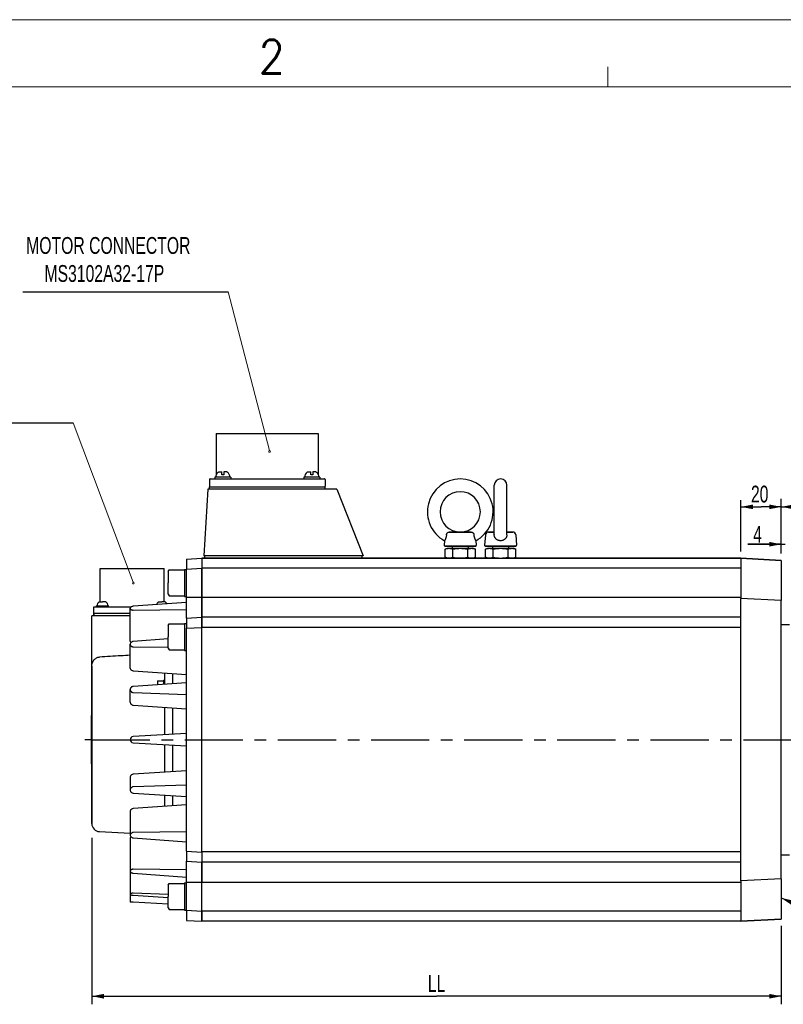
# Model space of a CAD drawing. Header units: millimetres. Extents: x -536 to -116, y 402 to 699.
# Tile 3 of 7: x -413 to -300, y 552 to 699. Entities that reach past the tile are written whole.
import ezdxf
from ezdxf.enums import TextEntityAlignment as Align

# ---------------------------------------------------------------- set-up
doc = ezdxf.new("R2010")
doc.units = ezdxf.units.MM
doc.header["$LTSCALE"] = 23.1
doc.linetypes.add('CENTER', pattern=[0.6, 0.375, -0.075, 0.075, -0.075])
doc.layers.get('0').update_dxf_attribs({"linetype": 'CONTINUOUS'})
doc.layers.add('8_ALL_NOTES_BALLOONS_SYMBOLS_GT', color=7, linetype='CONTINUOUS')
doc.layers.add('DEFAULT_1', color=7, linetype='CENTER')
doc.styles.get("Standard").update_dxf_attribs({"font": 'txt', "width": 0.7})
doc.styles.add('TEXTSTYLE_0', font='txt.shx', dxfattribs={"width": 0.8})

msp = doc.modelspace()

# ---------------------------------------------------------------- linework, layer by layer
at = {"color": 7, "linetype": 'Continuous', "lineweight": 13}
for p, q in [((-535.79, 698.98), (-115.79, 698.98)), ((-325.79, 688.98), (-325.79, 691.98)), ((-525.79, 688.98), (-125.79, 688.98)), ((-376.134, 634.859), (-382.286, 658.51)), ((-396.432, 615.27), (-405.325, 638.979))]:
    msp.add_line(p, q, dxfattribs=at)
for p, q in [((-412.829, 658.51), (-382.286, 658.51)), ((-440.211, 638.979), (-405.325, 638.979))]:
    msp.add_line(p, q)
at = {"color": 7, "linetype": 'Continuous'}
for p, q in [((-384.036, 637.424), (-383.241, 637.424)), ((-384.036, 637.424), (-384.036, 631.282)), ((-384.036, 637.424), (-384.036, 631.282)), ((-383.241, 637.424), (-369.651, 637.424)), ((-369.651, 637.424), (-368.856, 637.424)), ((-368.856, 637.424), (-368.856, 631.282)), ((-368.856, 637.424), (-368.856, 631.282)), ((-383.751, 631.626), (-383.751, 631.638)), ((-383.642, 631.694), (-383.211, 631.694)), ((-383.211, 631.274), (-383.211, 631.694)), ((-382.911, 631.694), (-382.911, 631.274)), ((-382.48, 631.694), (-382.911, 631.694)), ((-382.371, 631.638), (-382.371, 631.626)), ((-370.521, 631.626), (-370.521, 631.638)), ((-370.412, 631.694), (-369.981, 631.694)), ((-369.981, 631.274), (-369.981, 631.694)), ((-369.681, 631.694), (-369.681, 631.274)), ((-369.25, 631.694), (-369.681, 631.694)), ((-369.141, 631.638), (-369.141, 631.626)), ((-385.041, 630.584), (-385.041, 629.564)), ((-384.951, 630.674), (-384.261, 630.674)), ((-384.111, 630.914), (-384.261, 630.914)), ((-384.261, 630.914), (-384.261, 630.674)), ((-384.261, 630.674), (-383.736, 630.674)), ((-383.706, 630.914), (-384.111, 630.914)), ((-383.736, 630.674), (-383.706, 630.674)), ((-383.661, 630.914), (-383.706, 630.914)), ((-383.706, 630.674), (-383.061, 630.674)), ((-383.061, 630.914), (-383.661, 630.914)), ((-383.061, 631.274), (-383.211, 631.274)), ((-382.911, 631.274), (-383.061, 631.274)), ((-382.461, 630.914), (-383.061, 630.914)), ((-383.061, 630.674), (-369.831, 630.674)), ((-383.061, 630.674), (-369.831, 630.674)), ((-382.416, 630.914), (-382.461, 630.914)), ((-382.011, 630.914), (-382.416, 630.914)), ((-381.861, 630.914), (-382.011, 630.914)), ((-381.861, 630.914), (-381.861, 630.674)), ((-370.881, 630.914), (-371.031, 630.914)), ((-371.031, 630.914), (-371.031, 630.674)), ((-370.476, 630.914), (-370.881, 630.914)), ((-370.431, 630.914), (-370.476, 630.914)), ((-369.831, 630.914), (-370.431, 630.914)), ((-369.831, 631.274), (-369.981, 631.274)), ((-369.681, 631.274), (-369.831, 631.274)), ((-369.231, 630.914), (-369.831, 630.914)), ((-369.831, 630.674), (-369.186, 630.674)), ((-369.186, 630.914), (-369.231, 630.914)), ((-368.781, 630.914), (-369.186, 630.914)), ((-369.186, 630.674), (-369.156, 630.674)), ((-369.156, 630.674), (-369.129, 630.674)), ((-369.129, 630.674), (-368.631, 630.674)), ((-368.631, 630.914), (-368.781, 630.914)), ((-368.631, 630.914), (-368.631, 630.674)), ((-368.631, 630.674), (-367.941, 630.674)), ((-367.851, 630.584), (-367.851, 629.564)), ((-385.281, 629.114), (-385.881, 619.214)), ((-366.081, 629.114), (-385.281, 629.114)), ((-385.041, 629.474), (-384.992, 629.474)), ((-385.041, 629.114), (-385.041, 629.474)), ((-385.041, 629.114), (-385.041, 629.474)), ((-384.992, 629.474), (-384.951, 629.474)), ((-384.951, 629.474), (-383.736, 629.474)), ((-383.736, 629.474), (-383.061, 629.474)), ((-383.061, 629.474), (-369.831, 629.474)), ((-369.831, 629.474), (-369.156, 629.474)), ((-369.156, 629.474), (-367.941, 629.474)), ((-367.941, 629.474), (-367.901, 629.474)), ((-367.901, 629.474), (-367.851, 629.474)), ((-367.851, 629.114), (-367.851, 629.474)), ((-366.081, 629.114), (-362.181, 619.214)), ((-342.681, 622.376), (-342.681, 629.699)), ((-340.791, 622.376), (-340.791, 629.699)), ((-305.961, 619.854), (-305.961, 627.496)), ((-299.961, 619.539), (-299.961, 627.697)), ((-299.961, 619.539), (-299.961, 627.496)), ((-305.961, 626.497), (-302.961, 626.497)), ((-299.961, 626.497), (-302.961, 626.497)), ((-299.961, 626.497), (-283.011, 626.497)), ((-349.363, 622.754), (-346.11, 622.754)), ((-346.11, 622.754), (-349.363, 622.754)), ((-343.54, 622.754), (-342.681, 622.754)), ((-342.681, 622.754), (-343.54, 622.754)), ((-339.932, 622.754), (-340.791, 622.754)), ((-340.791, 622.754), (-339.932, 622.754)), ((-350.066, 621.454), (-350.122, 620.817)), ((-350.066, 621.454), (-350.122, 620.817)), ((-345.406, 621.454), (-345.351, 620.817)), ((-345.406, 621.454), (-345.351, 620.817)), ((-343.989, 622.343), (-344.122, 620.817)), ((-342.681, 622.376), (-342.681, 622.343)), ((-340.792, 622.343), (-340.791, 622.376)), ((-339.484, 622.343), (-339.351, 620.817)), ((-299.961, 619.539), (-299.961, 622.134)), ((-349.986, 620.217), (-349.611, 620.354)), ((-349.986, 620.217), (-349.611, 620.354)), ((-349.986, 618.99), (-349.986, 620.217)), ((-349.973, 620.654), (-348.941, 620.654)), ((-348.936, 620.654), (-349.973, 620.654)), ((-349.611, 620.354), (-345.861, 620.354)), ((-348.941, 620.654), (-348.936, 620.654)), ((-348.936, 620.654), (-348.936, 620.354)), ((-348.936, 620.654), (-348.936, 620.354)), ((-348.936, 620.654), (-346.536, 620.654)), ((-346.536, 620.654), (-348.936, 620.654)), ((-348.86, 618.99), (-348.86, 620.217)), ((-346.612, 618.99), (-346.612, 620.217)), ((-346.536, 620.654), (-346.536, 620.354)), ((-346.536, 620.654), (-346.536, 620.354)), ((-346.536, 620.654), (-346.533, 620.654)), ((-345.5, 620.654), (-346.536, 620.654)), ((-346.533, 620.654), (-345.5, 620.654)), ((-345.486, 620.217), (-345.861, 620.354)), ((-345.486, 620.217), (-345.861, 620.354)), ((-345.486, 618.99), (-345.486, 620.217)), ((-343.986, 620.217), (-343.611, 620.354)), ((-343.986, 620.217), (-343.611, 620.354)), ((-343.986, 618.99), (-343.986, 620.217)), ((-343.973, 620.654), (-343.965, 620.654)), ((-343.965, 620.654), (-343.973, 620.654)), ((-343.965, 620.654), (-342.936, 620.654)), ((-343.939, 620.654), (-343.965, 620.654)), ((-341.736, 620.654), (-343.939, 620.654)), ((-343.611, 620.354), (-339.861, 620.354)), ((-342.936, 620.654), (-342.936, 620.354)), ((-342.936, 620.654), (-341.736, 620.654)), ((-342.86, 618.99), (-342.86, 620.217)), ((-340.536, 620.654), (-341.736, 620.654)), ((-341.736, 620.654), (-340.536, 620.654)), ((-340.612, 618.99), (-340.612, 620.217)), ((-340.536, 620.654), (-340.536, 620.354)), ((-339.534, 620.654), (-340.536, 620.654)), ((-340.536, 620.654), (-339.508, 620.654)), ((-339.486, 620.217), (-339.861, 620.354)), ((-339.486, 620.217), (-339.861, 620.354)), ((-339.5, 620.654), (-339.534, 620.654)), ((-339.508, 620.654), (-339.5, 620.654)), ((-339.486, 618.99), (-339.486, 620.217)), ((-299.961, 620.934), (-304.961, 620.934)), ((-304.961, 620.934), (-299.361, 620.934)), ((-388.461, 618.736), (-386.211, 618.854)), ((-388.461, 618.736), (-386.211, 618.854)), ((-388.461, 618.736), (-388.461, 617.238)), ((-386.211, 618.854), (-386.211, 617.356)), ((-386.211, 618.854), (-386.211, 617.354)), ((-386.211, 618.854), (-343.611, 618.854)), ((-343.611, 618.854), (-386.211, 618.854)), ((-362.181, 619.214), (-385.881, 619.214)), ((-385.746, 618.854), (-385.746, 619.214)), ((-385.746, 618.854), (-385.746, 619.214)), ((-362.346, 618.854), (-362.346, 619.214)), ((-349.611, 618.854), (-349.986, 618.99)), ((-349.611, 618.854), (-349.986, 618.99)), ((-345.861, 618.854), (-345.486, 618.99)), ((-345.861, 618.854), (-345.486, 618.99)), ((-343.611, 618.854), (-343.986, 618.99)), ((-343.611, 618.854), (-343.986, 618.99)), ((-343.611, 618.854), (-342.503, 618.854)), ((-342.503, 618.854), (-343.611, 618.854)), ((-342.503, 618.854), (-341.736, 618.854)), ((-341.736, 618.854), (-340.969, 618.854)), ((-340.969, 618.854), (-339.861, 618.854)), ((-339.861, 618.854), (-340.969, 618.854)), ((-339.861, 618.854), (-339.486, 618.99)), ((-339.861, 618.854), (-339.486, 618.99)), ((-339.861, 618.854), (-305.961, 618.854)), ((-305.961, 618.854), (-339.861, 618.854)), ((-305.961, 618.854), (-305.961, 615.157)), ((-305.961, 618.854), (-299.961, 618.539)), ((-299.961, 618.539), (-305.961, 618.854)), ((-299.961, 618.539), (-299.961, 615.406)), ((-401.324, 612.353), (-401.324, 617.318)), ((-401.324, 617.318), (-400.593, 617.318)), ((-400.593, 617.318), (-396.561, 617.318)), ((-396.561, 617.318), (-392.849, 617.318)), ((-392.849, 617.318), (-392.838, 617.318)), ((-392.838, 617.318), (-392.53, 617.318)), ((-392.53, 617.318), (-391.799, 617.318)), ((-391.799, 612.353), (-391.799, 617.318)), ((-391.191, 616.874), (-391.041, 617.134)), ((-391.191, 616.874), (-391.191, 616.234)), ((-391.041, 617.134), (-388.791, 617.134)), ((-388.791, 617.194), (-388.461, 617.194)), ((-388.791, 617.194), (-388.791, 617.134)), ((-388.791, 617.134), (-388.791, 616.504)), ((-388.461, 617.238), (-386.211, 617.356)), ((-388.461, 613.064), (-388.461, 617.238)), ((-386.211, 613.064), (-386.211, 617.356)), ((-386.211, 617.354), (-386.211, 613.064)), ((-305.961, 617.354), (-386.211, 617.354)), ((-391.191, 616.234), (-391.191, 615.715)), ((-391.191, 615.715), (-391.191, 615.184)), ((-388.791, 616.504), (-388.791, 616.501)), ((-388.791, 616.501), (-388.791, 616.474)), ((-388.791, 616.474), (-388.791, 615.184)), ((-299.961, 615.406), (-299.961, 613.067)), ((-391.191, 614.654), (-391.191, 615.184)), ((-391.191, 614.134), (-391.191, 614.654)), ((-391.191, 613.494), (-391.191, 614.134)), ((-388.791, 615.184), (-388.791, 613.894)), ((-388.791, 613.894), (-388.791, 613.868)), ((-388.791, 613.868), (-388.791, 613.864)), ((-388.791, 613.864), (-388.791, 613.234)), ((-305.961, 615.157), (-305.961, 615.092)), ((-305.961, 615.092), (-305.961, 613.064)), ((-391.191, 613.494), (-391.041, 613.234)), ((-391.041, 613.234), (-388.791, 613.234)), ((-388.791, 613.234), (-388.791, 613.174)), ((-388.791, 613.174), (-388.461, 613.174)), ((-388.461, 609.946), (-388.461, 613.064)), ((-388.461, 613.064), (-386.211, 613.064)), ((-386.211, 612.338), (-386.211, 613.064)), ((-386.211, 613.064), (-386.211, 612.338)), ((-386.211, 613.064), (-305.961, 613.064)), ((-305.961, 613.064), (-305.961, 612.862)), ((-305.961, 610.064), (-305.961, 612.862)), ((-299.961, 612.547), (-305.961, 612.862)), ((-299.961, 613.067), (-299.961, 612.547)), ((-299.961, 571.16), (-299.961, 612.547)), ((-402.276, 611.603), (-396.724, 611.603)), ((-402.276, 610.703), (-402.276, 611.603)), ((-401.865, 611.753), (-401.79, 611.753)), ((-401.865, 611.603), (-401.865, 611.753)), ((-401.79, 611.753), (-401.784, 611.753)), ((-401.784, 611.753), (-401.445, 611.753)), ((-401.46, 612.353), (-400.965, 612.353)), ((-401.445, 611.753), (-401.415, 611.753)), ((-401.415, 611.753), (-400.965, 611.753)), ((-400.47, 612.353), (-400.965, 612.353)), ((-400.965, 611.753), (-400.515, 611.753)), ((-400.515, 611.753), (-400.485, 611.753)), ((-400.485, 611.753), (-400.147, 611.753)), ((-400.147, 611.753), (-400.14, 611.753)), ((-400.14, 611.753), (-400.065, 611.753)), ((-400.065, 611.603), (-400.065, 611.753)), ((-396.861, 606.529), (-396.861, 611.399)), ((-388.461, 612.284), (-396.402, 611.703)), ((-396.402, 611.134), (-388.461, 611.226)), ((-392.652, 612.353), (-392.157, 612.353)), ((-391.662, 612.353), (-392.157, 612.353)), ((-386.211, 612.265), (-386.211, 612.338)), ((-386.211, 612.338), (-386.211, 612.265)), ((-386.211, 611.622), (-386.211, 612.265)), ((-386.211, 612.265), (-386.211, 611.622)), ((-386.211, 611.529), (-386.211, 611.622)), ((-386.211, 611.622), (-386.211, 611.529)), ((-386.211, 610.989), (-386.211, 611.529)), ((-386.211, 611.529), (-386.211, 610.989)), ((-386.211, 610.907), (-386.211, 610.989)), ((-386.211, 610.989), (-386.211, 610.907)), ((-386.211, 610.492), (-386.211, 610.907)), ((-386.211, 610.907), (-386.211, 610.492)), ((-402.561, 602.799), (-402.561, 610.283)), ((-396.861, 610.283), (-402.561, 610.283)), ((-402.276, 610.703), (-402.261, 610.703)), ((-402.261, 610.283), (-402.261, 610.703)), ((-402.261, 610.703), (-402.261, 610.283)), ((-402.261, 610.703), (-401.061, 610.703)), ((-401.061, 610.703), (-396.861, 610.703)), ((-388.461, 609.946), (-386.211, 610.064)), ((-388.461, 609.946), (-388.461, 609.164)), ((-386.211, 610.441), (-386.211, 610.492)), ((-386.211, 610.492), (-386.211, 610.441)), ((-386.211, 610.175), (-386.211, 610.441)), ((-386.211, 610.441), (-386.211, 610.175)), ((-386.211, 610.159), (-386.211, 610.175)), ((-386.211, 610.175), (-386.211, 610.159)), ((-386.211, 610.064), (-386.211, 610.159)), ((-386.211, 610.159), (-386.211, 610.064)), ((-386.211, 610.064), (-386.211, 608.566)), ((-305.961, 610.064), (-386.211, 610.064)), ((-386.211, 608.564), (-386.211, 610.064)), ((-305.961, 610.064), (-386.211, 610.064)), ((-305.961, 608.564), (-305.961, 610.064)), ((-391.191, 608.844), (-391.041, 609.104)), ((-391.191, 608.844), (-391.191, 608.204)), ((-391.191, 608.204), (-391.191, 607.684)), ((-391.041, 609.104), (-388.791, 609.104)), ((-388.791, 609.164), (-388.461, 609.164)), ((-388.791, 609.164), (-388.791, 609.104)), ((-388.791, 609.104), (-388.791, 608.474)), ((-388.791, 608.474), (-388.791, 608.47)), ((-388.791, 608.47), (-388.791, 608.444)), ((-388.791, 608.444), (-388.791, 607.154)), ((-388.461, 609.164), (-388.461, 608.448)), ((-388.461, 608.448), (-386.211, 608.566)), ((-388.461, 575.259), (-388.461, 608.448)), ((-386.211, 575.142), (-386.211, 608.566)), ((-386.211, 575.144), (-386.211, 608.564)), ((-305.961, 608.564), (-386.211, 608.564)), ((-305.961, 575.144), (-305.961, 608.564)), ((-305.961, 575.144), (-305.961, 608.564)), ((-299.961, 608.999), (-298.761, 608.999)), ((-391.191, 606.841), (-396.402, 606.46)), ((-391.191, 607.684), (-391.191, 607.154)), ((-391.191, 606.623), (-391.191, 607.154)), ((-391.191, 606.104), (-391.191, 606.623)), ((-388.791, 607.154), (-388.791, 605.864)), ((-396.861, 602.516), (-396.861, 606.054)), ((-396.402, 605.677), (-391.191, 605.617)), ((-391.191, 605.463), (-391.191, 606.104)), ((-391.191, 605.463), (-391.041, 605.204)), ((-391.041, 605.204), (-388.791, 605.204)), ((-388.791, 605.864), (-388.791, 605.837)), ((-388.791, 605.837), (-388.791, 605.834)), ((-388.791, 605.834), (-388.791, 605.204)), ((-388.791, 605.204), (-388.791, 605.144)), ((-388.791, 605.144), (-388.461, 605.144)), ((-402.561, 595.454), (-402.561, 602.799)), ((-402.561, 602.799), (-402.561, 595.454)), ((-396.402, 602.111), (-388.461, 601.529)), ((-391.911, 600.704), (-391.761, 600.704)), ((-391.911, 600.704), (-391.911, 600.629)), ((-391.761, 601.771), (-391.761, 600.704)), ((-391.761, 600.704), (-391.761, 600.328)), ((-390.561, 601.683), (-390.561, 600.328)), ((-396.861, 597.459), (-396.861, 599.319)), ((-388.461, 600.311), (-396.402, 599.787)), ((-392.811, 600.629), (-391.911, 600.629)), ((-392.811, 600.629), (-392.811, 600.024)), ((-391.911, 600.629), (-391.911, 600.622)), ((-391.911, 600.622), (-391.911, 600.284)), ((-391.911, 600.284), (-391.911, 600.084)), ((-391.761, 600.328), (-391.761, 600.284)), ((-391.761, 600.284), (-391.761, 600.093)), ((-390.561, 600.328), (-390.561, 600.173)), ((-396.402, 598.867), (-388.461, 598.6)), ((-396.402, 596.992), (-388.461, 596.467)), ((-391.761, 596.685), (-391.761, 592.581)), ((-390.561, 596.606), (-390.561, 593.013)), ((-402.561, 595.454), (-402.591, 595.454)), ((-402.591, 588.254), (-402.591, 595.454)), ((-402.561, 588.254), (-402.561, 595.454)), ((-402.561, 595.454), (-402.561, 588.254)), ((-388.461, 592.754), (-396.402, 592.337)), ((-390.561, 593.013), (-390.561, 592.644)), ((-396.402, 591.37), (-388.461, 590.954)), ((-391.761, 591.127), (-391.761, 587.022)), ((-390.561, 591.064), (-390.561, 590.47)), ((-390.561, 590.47), (-390.561, 589.748)), ((-390.561, 589.748), (-390.561, 589.154)), ((-390.561, 589.154), (-390.561, 588.704)), ((-402.561, 588.254), (-402.591, 588.254)), ((-402.561, 579.404), (-402.561, 588.254)), ((-402.561, 588.254), (-402.561, 579.404)), ((-390.561, 588.704), (-390.561, 588.254)), ((-390.561, 588.254), (-390.561, 588.179)), ((-390.561, 588.179), (-390.561, 587.729)), ((-390.561, 587.729), (-390.561, 587.279)), ((-396.861, 586.248), (-396.861, 584.388)), ((-388.461, 587.24), (-396.402, 586.716)), ((-390.561, 587.279), (-390.561, 587.101)), ((-388.461, 585.108), (-396.402, 584.841)), ((-396.402, 583.92), (-388.461, 583.396)), ((-391.761, 583.614), (-391.761, 581.936)), ((-390.561, 583.54), (-390.561, 582.024)), ((-388.461, 582.178), (-396.402, 581.597)), ((-396.861, 581.191), (-396.861, 577.653)), ((-402.561, 579.371), (-402.561, 579.404)), ((-402.561, 579.404), (-402.561, 579.371)), ((-402.561, 577.233), (-402.561, 552.481)), ((-401.424, 578.173), (-396.861, 577.934)), ((-388.461, 578.122), (-396.402, 578.03)), ((-396.402, 577.247), (-388.461, 576.666)), ((-396.861, 577.178), (-396.861, 572.308)), ((-388.461, 575.259), (-388.461, 573.762)), ((-388.461, 575.259), (-386.211, 575.142)), ((-386.211, 575.144), (-386.211, 573.644)), ((-305.961, 575.144), (-386.211, 575.144)), ((-386.211, 575.142), (-386.211, 573.644)), ((-305.961, 573.644), (-305.961, 575.144)), ((-299.961, 574.709), (-298.761, 574.709)), ((-388.461, 570.644), (-388.461, 573.762)), ((-388.461, 573.762), (-386.211, 573.644)), ((-388.461, 573.762), (-386.211, 573.644)), ((-386.211, 573.548), (-386.211, 573.644)), ((-386.211, 573.644), (-386.211, 573.548)), ((-305.961, 573.644), (-386.211, 573.644)), ((-386.211, 573.532), (-386.211, 573.548)), ((-386.211, 573.548), (-386.211, 573.532)), ((-386.211, 573.266), (-386.211, 573.532)), ((-386.211, 573.532), (-386.211, 573.266)), ((-386.211, 573.215), (-386.211, 573.266)), ((-386.211, 573.266), (-386.211, 573.215)), ((-386.211, 572.801), (-386.211, 573.215)), ((-386.211, 573.215), (-386.211, 572.801)), ((-305.961, 570.845), (-305.961, 573.644)), ((-396.861, 572.308), (-396.861, 568.876)), ((-388.461, 572.481), (-396.402, 572.573)), ((-396.402, 572.004), (-388.461, 571.423)), ((-386.211, 572.719), (-386.211, 572.801)), ((-386.211, 572.801), (-386.211, 572.719)), ((-386.211, 572.179), (-386.211, 572.719)), ((-386.211, 572.719), (-386.211, 572.179)), ((-386.211, 572.085), (-386.211, 572.179)), ((-386.211, 572.179), (-386.211, 572.085)), ((-386.211, 571.442), (-386.211, 572.085)), ((-386.211, 572.085), (-386.211, 571.442)), ((-386.211, 571.37), (-386.211, 571.442)), ((-386.211, 571.442), (-386.211, 571.37)), ((-386.211, 570.644), (-386.211, 571.37)), ((-386.211, 571.37), (-386.211, 570.644)), ((-391.191, 570.213), (-391.041, 570.473)), ((-391.191, 570.213), (-391.191, 569.573)), ((-391.041, 570.473), (-388.791, 570.473)), ((-388.791, 570.533), (-388.461, 570.533)), ((-388.791, 570.533), (-388.791, 570.473)), ((-388.791, 570.473), (-388.791, 569.843)), ((-388.461, 566.469), (-388.461, 570.644)), ((-388.461, 570.644), (-386.211, 570.644)), ((-386.211, 566.352), (-386.211, 570.644)), ((-386.211, 566.354), (-386.211, 570.644)), ((-386.211, 570.644), (-305.961, 570.644)), ((-299.961, 571.16), (-305.961, 570.845)), ((-305.961, 570.845), (-305.961, 570.644)), ((-305.961, 570.644), (-305.961, 568.615)), ((-299.961, 571.16), (-299.961, 570.64)), ((-299.961, 570.64), (-299.961, 568.301)), ((-396.861, 568.876), (-396.861, 567.694)), ((-391.191, 568.828), (-396.402, 569.003)), ((-396.402, 568.704), (-391.191, 568.36)), ((-391.191, 569.573), (-391.191, 569.053)), ((-391.191, 569.053), (-391.191, 568.523)), ((-391.191, 567.993), (-391.191, 568.523)), ((-388.791, 569.843), (-388.791, 569.839)), ((-388.791, 569.839), (-388.791, 569.813)), ((-388.791, 569.813), (-388.791, 568.523)), ((-388.791, 568.523), (-388.791, 567.233)), ((-305.961, 568.615), (-305.961, 568.55)), ((-305.961, 568.55), (-305.961, 564.854)), ((-396.402, 567.67), (-396.861, 567.694)), ((-391.191, 567.397), (-396.402, 567.67)), ((-391.191, 567.473), (-391.191, 567.993)), ((-391.191, 566.833), (-391.191, 567.473)), ((-388.791, 567.233), (-388.791, 567.207)), ((-388.791, 567.207), (-388.791, 567.203)), ((-388.791, 567.203), (-388.791, 566.573)), ((-299.961, 568.301), (-299.961, 565.168)), ((-391.191, 566.833), (-391.041, 566.573)), ((-391.041, 566.573), (-388.791, 566.573)), ((-388.791, 566.573), (-388.791, 566.513)), ((-388.791, 566.513), (-388.461, 566.513)), ((-388.461, 566.469), (-388.461, 564.972)), ((-388.461, 566.469), (-386.211, 566.352)), ((-386.211, 564.854), (-386.211, 566.354)), ((-305.961, 566.354), (-386.211, 566.354)), ((-386.211, 566.352), (-386.211, 564.854)), ((-388.461, 564.972), (-386.211, 564.854)), ((-305.961, 564.854), (-386.211, 564.854)), ((-305.961, 564.854), (-386.211, 564.854)), ((-305.961, 564.854), (-299.961, 565.168)), ((-299.961, 565.168), (-305.961, 564.854)), ((-299.961, 564.168), (-299.961, 552.481)), ((-402.561, 553.681), (-351.261, 553.681)), ((-299.961, 553.681), (-351.261, 553.681))]:
    msp.add_line(p, q, dxfattribs=at)
at = {"lineweight": 13}
for centre in [(-376.111, 634.736), (-396.375, 615.153)]:
    msp.add_circle(centre, 0.127, dxfattribs=at)
at = {"color": 7, "linetype": 'Continuous'}
for centre, radius, start, end in [((-383.255, 630.939), 0.857, 125.88478, 181.71729), ((-383.255, 630.939), 0.857, 125.55956, 125.88478), ((-382.868, 630.939), 0.857, 54.11522, 54.44044), ((-382.868, 630.939), 0.857, 358.28271, 54.11522), ((-370.025, 630.939), 0.857, 125.88478, 181.71729), ((-370.025, 630.939), 0.857, 125.55956, 125.88478), ((-369.638, 630.939), 0.857, 54.11522, 54.44044), ((-369.638, 630.939), 0.857, 358.28271, 54.11522), ((-384.951, 630.584), 0.09, 157.49989, 180), ((-384.951, 630.584), 0.09, 157.49989, 180), ((-384.951, 630.584), 0.09, 150.06442, 157.49989), ((-384.951, 630.584), 0.09, 150.06442, 157.49989), ((-384.951, 630.584), 0.09, 134.99979, 150.06442), ((-384.951, 630.584), 0.09, 134.99978, 150.06442), ((-384.951, 630.584), 0.09, 126.10512, 134.99979), ((-384.951, 630.584), 0.09, 126.10513, 134.99978), ((-384.951, 630.584), 0.09, 112.49969, 126.10512), ((-384.951, 630.584), 0.09, 112.49968, 126.10513), ((-384.951, 630.584), 0.09, 90, 112.49969), ((-384.951, 630.584), 0.09, 90, 112.49968), ((-367.941, 630.584), 0.09, 0, 90), ((-347.736, 625.754), 4.89, 90, 241.54484), ((-347.736, 625.754), 4.89, 90, 241.54484), ((-347.736, 625.754), 4.89, 298.45516, 90), ((-347.736, 625.754), 4.89, 298.45516, 90), ((-341.736, 629.699), 0.945, 90, 180), ((-341.736, 629.699), 0.945, 90, 180), ((-341.736, 629.699), 0.945, 0, 90), ((-341.736, 629.699), 0.945, 0, 90), ((-384.951, 629.564), 0.09, 180, 202.5001), ((-384.951, 629.564), 0.09, 180, 202.50011), ((-384.951, 629.564), 0.09, 202.5001, 210.00014), ((-384.951, 629.564), 0.09, 202.50011, 210.00014), ((-384.951, 629.564), 0.09, 210.00014, 225.0002), ((-384.951, 629.564), 0.09, 210.00014, 225.00021), ((-384.951, 629.564), 0.09, 225.0002, 234.00025), ((-384.951, 629.564), 0.09, 225.00021, 234.00025), ((-384.951, 629.564), 0.09, 234.00025, 247.50031), ((-384.951, 629.564), 0.09, 234.00025, 247.50032), ((-384.951, 629.564), 0.09, 247.50031, 270), ((-384.951, 629.564), 0.09, 247.50032, 270), ((-367.941, 629.564), 0.09, 270, 292.49999), ((-367.941, 629.564), 0.09, 292.49999, 0), ((-347.736, 625.754), 3, 90, 270), ((-347.736, 625.754), 3, 90, 270), ((-347.736, 625.754), 3, 270, 90), ((-347.736, 625.754), 3, 270, 90), ((-343.54, 622.304), 0.45, 90, 175), ((-339.932, 622.304), 0.45, 5, 90), ((-349.973, 620.804), 0.15, 175, 270), ((-349.973, 620.804), 0.15, 175, 270), ((-345.5, 620.804), 0.15, 270, 5), ((-345.5, 620.804), 0.15, 270, 5), ((-343.973, 620.804), 0.15, 175, 270), ((-339.5, 620.804), 0.15, 270, 5), ((-401.041, 611.731), 0.75, 124.02717, 178.35124), ((-400.89, 611.731), 0.75, 1.64876, 55.97283), ((-392.233, 611.731), 0.75, 124.02717, 162.51619), ((-392.082, 611.731), 0.75, 26.76242, 55.97283), ((-396.377, 591.854), 0.485, 93, 267), ((-401.361, 579.371), 1.2, 180, 267)]:
    msp.add_arc(centre, radius, start, end, dxfattribs=at)
for points in [[(-383.704, 631.658), (-383.751, 631.626)], [(-383.692, 631.666), (-383.698, 631.662), (-383.704, 631.658)], [(-383.642, 631.694), (-383.692, 631.666)], [(-382.431, 631.666), (-382.443, 631.673), (-382.48, 631.694)], [(-382.418, 631.658), (-382.431, 631.666)], [(-382.371, 631.626), (-382.406, 631.65), (-382.418, 631.658)], [(-370.474, 631.658), (-370.521, 631.626)], [(-370.462, 631.666), (-370.468, 631.662), (-370.474, 631.658)], [(-370.412, 631.694), (-370.462, 631.666)], [(-369.201, 631.666), (-369.213, 631.673), (-369.25, 631.694)], [(-369.188, 631.658), (-369.201, 631.666)], [(-369.141, 631.626), (-369.176, 631.65), (-369.188, 631.658)], [(-349.781, 622.343), (-349.761, 622.439), (-349.721, 622.53), (-349.667, 622.61), (-349.6, 622.673), (-349.525, 622.718), (-349.444, 622.745), (-349.363, 622.754)], [(-346.11, 622.754), (-346.028, 622.745), (-345.948, 622.719), (-345.873, 622.673), (-345.807, 622.61), (-345.752, 622.531), (-345.712, 622.439), (-345.692, 622.343)], [(-349.781, 622.343), (-349.798, 622.218), (-349.821, 622.098), (-349.849, 621.983), (-349.882, 621.874), (-349.917, 621.776), (-349.952, 621.689), (-349.985, 621.615), (-350.015, 621.552), (-350.041, 621.502), (-350.059, 621.468), (-350.066, 621.454)], [(-345.406, 621.454), (-345.413, 621.467), (-345.432, 621.502), (-345.457, 621.551), (-345.487, 621.614), (-345.521, 621.689), (-345.555, 621.775), (-345.59, 621.874), (-345.623, 621.983), (-345.652, 622.099), (-345.675, 622.218), (-345.692, 622.343)], [(-341.736, 621.454), (-341.905, 621.468), (-342.052, 621.502), (-342.18, 621.552), (-342.291, 621.615), (-342.389, 621.689), (-342.474, 621.776), (-342.545, 621.874), (-342.603, 621.983), (-342.644, 622.099), (-342.67, 622.218), (-342.681, 622.343)], [(-340.792, 622.343), (-340.803, 622.218), (-340.829, 622.098), (-340.87, 621.983), (-340.927, 621.874), (-340.999, 621.776), (-341.084, 621.689), (-341.182, 621.615), (-341.293, 621.552), (-341.421, 621.502), (-341.568, 621.468), (-341.736, 621.454)], [(-349.986, 620.217), (-349.858, 620.26), (-349.733, 620.292), (-349.61, 620.314), (-349.486, 620.325), (-349.361, 620.325), (-349.237, 620.314), (-349.114, 620.292), (-348.989, 620.259), (-348.86, 620.217)], [(-348.86, 620.217), (-348.629, 620.255), (-348.405, 620.286), (-348.182, 620.308), (-347.959, 620.322), (-347.736, 620.326), (-347.513, 620.322), (-347.29, 620.308), (-347.068, 620.286), (-346.843, 620.255), (-346.612, 620.217)], [(-346.612, 620.217), (-346.484, 620.259), (-346.359, 620.292), (-346.235, 620.314), (-346.111, 620.325), (-345.987, 620.325), (-345.863, 620.314), (-345.739, 620.292), (-345.614, 620.26), (-345.486, 620.217)], [(-343.986, 620.217), (-343.858, 620.26), (-343.733, 620.292), (-343.61, 620.314), (-343.486, 620.325), (-343.361, 620.325), (-343.237, 620.314), (-343.114, 620.292), (-342.989, 620.259), (-342.86, 620.217)], [(-342.86, 620.217), (-342.629, 620.255), (-342.405, 620.286), (-342.182, 620.308), (-341.959, 620.322), (-341.736, 620.326), (-341.513, 620.322), (-341.29, 620.308), (-341.068, 620.286), (-340.843, 620.255), (-340.612, 620.217)], [(-340.612, 620.217), (-340.484, 620.259), (-340.359, 620.292), (-340.235, 620.314), (-340.111, 620.325), (-339.987, 620.325), (-339.863, 620.314), (-339.739, 620.292), (-339.614, 620.26), (-339.486, 620.217)], [(-349.986, 618.99), (-349.858, 618.948), (-349.733, 618.915), (-349.61, 618.893), (-349.486, 618.882), (-349.361, 618.882), (-349.237, 618.893), (-349.114, 618.916), (-348.989, 618.948), (-348.86, 618.99)], [(-348.86, 618.99), (-348.629, 618.952), (-348.405, 618.921), (-348.182, 618.899), (-347.959, 618.886), (-347.736, 618.881), (-347.513, 618.886), (-347.29, 618.899), (-347.068, 618.921), (-346.843, 618.952), (-346.612, 618.99)], [(-346.612, 618.99), (-346.484, 618.948), (-346.359, 618.915), (-346.235, 618.893), (-346.111, 618.882), (-345.987, 618.882), (-345.863, 618.893), (-345.739, 618.915), (-345.614, 618.948), (-345.486, 618.99)], [(-343.986, 618.99), (-343.858, 618.948), (-343.733, 618.915), (-343.61, 618.893), (-343.486, 618.882), (-343.361, 618.882), (-343.237, 618.893), (-343.114, 618.916), (-342.989, 618.948), (-342.86, 618.99)], [(-342.86, 618.99), (-342.629, 618.952), (-342.405, 618.921), (-342.182, 618.899), (-341.959, 618.886), (-341.736, 618.881), (-341.513, 618.886), (-341.29, 618.899), (-341.068, 618.921), (-340.843, 618.952), (-340.612, 618.99)], [(-340.612, 618.99), (-340.484, 618.948), (-340.359, 618.915), (-340.235, 618.893), (-340.111, 618.882), (-339.987, 618.882), (-339.863, 618.893), (-339.739, 618.915), (-339.614, 618.948), (-339.486, 618.99)], [(-396.402, 611.703), (-396.58, 611.67), (-396.728, 611.601), (-396.827, 611.506), (-396.861, 611.399)], [(-396.861, 611.399), (-396.827, 611.295), (-396.728, 611.209), (-396.58, 611.153), (-396.402, 611.134)], [(-396.861, 606.529), (-396.827, 606.422), (-396.729, 606.328)], [(-396.402, 606.46), (-396.58, 606.419), (-396.728, 606.328), (-396.827, 606.201), (-396.861, 606.054)], [(-396.861, 606.054), (-396.827, 605.91), (-396.728, 605.789), (-396.58, 605.707), (-396.402, 605.677)], [(-402.561, 602.799), (-402.54, 603.054), (-402.479, 603.295), (-402.38, 603.518), (-402.245, 603.717), (-402.077, 603.887), (-401.879, 604.019), (-401.658, 604.109), (-401.424, 604.148)], [(-396.861, 604.414), (-398.242, 604.334), (-401.424, 604.148)], [(-396.861, 602.516), (-396.827, 602.37), (-396.728, 602.242), (-396.58, 602.152), (-396.402, 602.111)], [(-396.402, 599.787), (-396.58, 599.742), (-396.728, 599.639), (-396.827, 599.491), (-396.861, 599.319)], [(-396.861, 599.319), (-396.827, 599.149), (-396.728, 599.004), (-396.58, 598.906), (-396.402, 598.867)], [(-396.861, 597.459), (-396.827, 597.288), (-396.728, 597.14), (-396.58, 597.036), (-396.402, 596.992)], [(-396.402, 586.716), (-396.58, 586.671), (-396.728, 586.567), (-396.827, 586.419), (-396.861, 586.248)], [(-396.402, 584.841), (-396.58, 584.802), (-396.728, 584.703), (-396.827, 584.558), (-396.861, 584.388)], [(-396.861, 584.388), (-396.827, 584.217), (-396.728, 584.069), (-396.58, 583.965), (-396.402, 583.92)], [(-396.402, 581.597), (-396.58, 581.556), (-396.728, 581.465), (-396.827, 581.337), (-396.861, 581.191)], [(-396.402, 578.03), (-396.58, 578), (-396.728, 577.919), (-396.827, 577.797), (-396.861, 577.653)], [(-396.861, 577.653), (-396.827, 577.507), (-396.728, 577.379), (-396.58, 577.288), (-396.402, 577.247)], [(-396.729, 577.379), (-396.827, 577.285), (-396.861, 577.178)], [(-396.402, 572.573), (-396.58, 572.555), (-396.728, 572.498), (-396.827, 572.412), (-396.861, 572.308)], [(-396.861, 572.308), (-396.827, 572.201), (-396.728, 572.106), (-396.58, 572.037), (-396.402, 572.004)], [(-396.402, 569.003), (-396.58, 568.998), (-396.728, 568.973), (-396.827, 568.93), (-396.861, 568.876)], [(-396.861, 568.876), (-396.827, 568.819), (-396.728, 568.767), (-396.58, 568.726), (-396.402, 568.704)]]:
    msp.add_spline(points, degree=3, dxfattribs=at)
for points in [[(-304.161, 626.847), (-305.961, 626.497), (-304.161, 626.147)], [(-301.761, 626.147), (-299.961, 626.497), (-301.761, 626.847)], [(-298.161, 626.847), (-299.961, 626.497), (-298.161, 626.147)], [(-301.761, 620.584), (-299.961, 620.934), (-301.761, 621.284)], [(-400.761, 554.031), (-402.561, 553.681), (-400.761, 553.331)], [(-301.761, 553.331), (-299.961, 553.681), (-301.761, 554.031)]]:
    msp.add_solid(points, dxfattribs=at)
at = {"layer": '8_ALL_NOTES_BALLOONS_SYMBOLS_GT', "color": 7, "linetype": 'Continuous'}
msp.add_line((-299.961, 568.301), (-285.159, 561.899), dxfattribs=at)
msp.add_solid([(-299.961, 568.301), (-298.17, 567.908), (-298.448, 567.265)], dxfattribs=at)
at = {"layer": 'DEFAULT_1', "color": 7, "linetype": 'CENTER'}
for q in [(-403.591, 591.854), (-264.92, 591.854)]:
    msp.add_line((-402.591, 591.854), q, dxfattribs=at)

# ---------------------------------------------------------------- texts
at = {"color": 7, "linetype": 'Continuous', "lineweight": 13, "style": 'TEXTSTYLE_0', "width": 1.165428}
msp.add_text('2', height=5, dxfattribs=at).set_placement((-377.727, 690.976), (-373.842, 690.976), align=Align.FIT)
at = {"color": 7, "width": 0.7}
for s, p in [('MOTOR CONNECTOR', (-412.325, 664.14)), ('MS3102A32-17P', (-409.604, 659.974))]:
    msp.add_text(s, height=2.5, dxfattribs=at).set_placement(p)
at = {"color": 7, "linetype": 'Continuous', "lineweight": 13, "width": 0.7}
for s, p in [('20', (-304.478, 627.15)), ('4', (-304.146, 621.152))]:
    msp.add_text(s, height=2.5, dxfattribs=at).set_placement(p)
at = {"color": 7, "linetype": 'Continuous', "insert": (-351.261, 555.572), "char_height": 2.5, "attachment_point": 5}
msp.add_mtext('\\A1;LL', dxfattribs=at)

doc.saveas('drawing.dxf')
